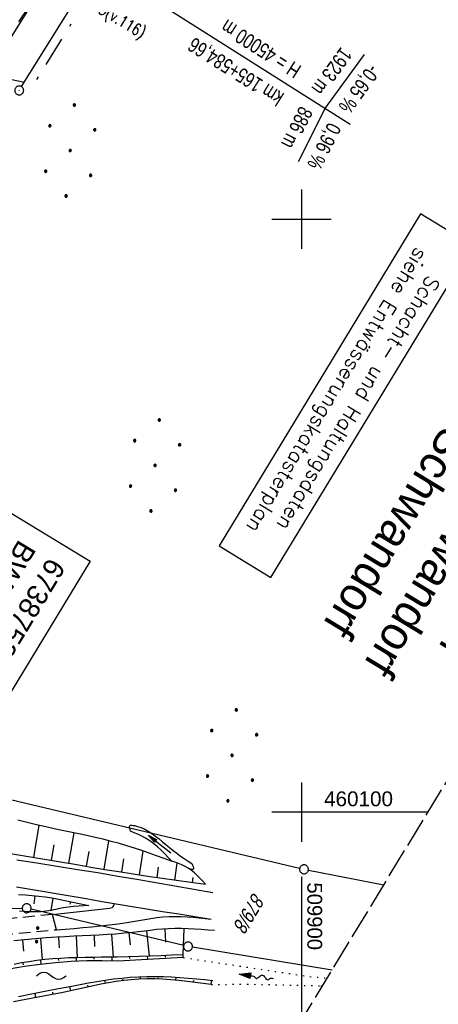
# Model space of a CAD drawing. Extents: x 509601 to 510326, y 459976 to 460916.
# Tile 16 of 39: x 509852 to 509923, y 460068 to 460234. Entities that reach past the tile are written whole.
import ezdxf
from ezdxf.enums import TextEntityAlignment as Align

# ---------------------------------------------------------------- set-up
doc = ezdxf.new("R2010")
doc.units = 0
doc.header["$LTSCALE"] = 10
doc.header["$MEASUREMENT"] = 0
for name, pattern in [('AUSGEZOGEN', [0]), ('LT00', [0]), ('LT08', [0.42, 0.2, -0.1, 0.02, -0.1]), ('LT11', [0.3, 0.2, -0.1]), ('LT14', [0.6, 0.5, -0.1]), ('PUNKTX2_STR', [0.6, 0.1, -0.5])]:
    doc.linetypes.add(name, pattern=pattern)
doc.layers.get('0').update_dxf_attribs({"linetype": 'LT00'})
for name, color, linetype in [('--EK_FBR', 1, 'LT00'), ('--EK_Schacht-Text', 5, 'LT00'), ('--EL_DFK_AB_L', 21, 'LT00'), ('--EL_DFK_AB_P', 7, 'LT00'), ('--EL_TEXT_KASTEN', 182, 'Continuous'), ('--FLIEßRICHTPFEIL', 180, 'Continuous'), ('--WASSER_GRENZE', 180, 'PUNKTX2_STR'), ('--WASSER_NUTZUNG', 180, 'Continuous'), ('-GRA-20O', 250, 'LT00'), ('BW_TEXT_B', 20, 'AUSGEZOGEN'), ('DFK_AB_L', 21, 'LT00'), ('DFK_AB_P', 7, 'LT00'), ('DFK_FLUR_NR', 250, 'LT00'), ('DFK_GZPKT', 250, 'LT00'), ('DFK_KATASTER', 250, 'LT00'), ('DFK_NUTZUNG', 250, 'LT00'), ('GEMEINDEGRENZE', 3, 'LT08'), ('GRENZNAME_B', 250, 'Continuous'), ('PFEIL', 140, 'AUSGEZOGEN'), ('V109_AFBR_BAB', 250, 'LT00'), ('V109_BOESCH', 250, 'LT00'), ('V109_BOSCHUNG', 250, 'LT00'), ('V109_FELDWEG', 250, 'LT11'), ('V109_GRABEN', 250, 'LT00'), ('V109_RASTER', 250, 'LT00'), ('V109_ZAUN', 40, 'LT00'), ('V110_AFBR_BAB', 250, 'LT00'), ('V110_BOESCH', 250, 'LT00'), ('V110_BOSCHUNG', 250, 'LT00'), ('V110_FELDWEG', 250, 'LT11'), ('V110_GRABEN', 250, 'LT00')]:
    doc.layers.add(name, color=color, linetype=linetype)
doc.layers.add('-BLATT_109-RAND', color=7, linetype='LT14', plot=False)
doc.styles.add('Beschrift', font='ARIAL.TTF')
doc.styles.add('ROMANS', font='romans.shx', dxfattribs={"width": 0.8})
doc.styles.add('schachtbeschriftung', font='romans.shx', dxfattribs={"width": 0.75, "height": 2})
doc.styles.get("Standard").update_dxf_attribs({"font": 'ARIAL.TTF'})
doc.styles.add('UNIR-H', font='unir_h.shx', dxfattribs={"width": 0.8})

# ---------------------------------------------------------------- blocks, each defined once
blk = doc.blocks.new('SYMB7010')
at = {"color": 0, "linetype": 'ByBlock'}
for points in [[(-0.031408, 0.499213), (-0.093728, 0.49134), (-0.15457, 0.475719), (-0.212975, 0.452595), (-0.268021, 0.422333), (-0.31884, 0.385411), (-0.36463, 0.342411), (-0.40467, 0.29401), (-0.438329, 0.240973), (-0.465074, 0.184136), (-0.484486, 0.124395), (-0.496256, 0.062692), (-0.5002, 0)], [(-0.5002, 0), (-0.496256, -0.062692), (-0.484486, -0.124395), (-0.465075, -0.184136), (-0.438329, -0.240973), (-0.404671, -0.29401), (-0.36463, -0.342411), (-0.31884, -0.385411), (-0.268021, -0.422333), (-0.212975, -0.452595), (-0.154571, -0.475719), (-0.093728, -0.49134), (-0.031408, -0.499213), (0.031408, -0.499213)], [(0.5002, 0), (0.496256, 0.062692), (0.484485, 0.124395), (0.465074, 0.184136), (0.438329, 0.240973), (0.40467, 0.29401), (0.36463, 0.342411), (0.31884, 0.385411), (0.268021, 0.422333), (0.212975, 0.452595), (0.15457, 0.475719), (0.093728, 0.49134), (0.031408, 0.499213), (-0.031408, 0.499213)], [(0.031408, -0.499213), (0.093728, -0.491341), (0.15457, -0.475719), (0.212975, -0.452595), (0.268021, -0.422333), (0.31884, -0.385411), (0.36463, -0.342411), (0.404671, -0.294011), (0.438329, -0.240974), (0.465075, -0.184136), (0.484486, -0.124395), (0.496256, -0.062692), (0.500201, 0)]]:
    blk.add_lwpolyline(points, dxfattribs=at)
blk = doc.blocks.new('SYMB0003')
at = {"color": 0, "linetype": 'ByBlock'}
for p, q in [((-0.015712, 0), (0.010166, 0.012015)), ((0, -0.021257), (-0.015712, 0)), ((0.010166, 0.012015), (0, -0.021257))]:
    blk.add_line(p, q, dxfattribs=at)
for points in [[(-0.031395, 0.499013), (-0.093691, 0.491144), (-0.154509, 0.475528), (-0.21289, 0.452414), (-0.267913, 0.422164), (-0.318712, 0.385257), (-0.364484, 0.342274), (-0.404509, 0.293893), (-0.438154, 0.240877), (-0.464888, 0.184062), (-0.484292, 0.124345), (-0.496058, 0.062667), (-0.5, 0)], [(-0.5, 0), (-0.496058, -0.062667), (-0.484292, -0.124345), (-0.464888, -0.184062), (-0.438154, -0.240877), (-0.404509, -0.293893), (-0.364485, -0.342274), (-0.318712, -0.385257), (-0.267914, -0.422164), (-0.21289, -0.452414), (-0.154509, -0.475529), (-0.093691, -0.491144), (-0.031395, -0.499014), (0.031395, -0.499014)], [(0.5, 0), (0.496057, 0.062667), (0.484292, 0.124345), (0.464888, 0.184062), (0.438153, 0.240877), (0.404509, 0.293893), (0.364484, 0.342274), (0.318712, 0.385257), (0.267913, 0.422164), (0.21289, 0.452414), (0.154509, 0.475528), (0.093691, 0.491144), (0.031395, 0.499013), (-0.031395, 0.499013)], [(0.031395, -0.499014), (0.093691, -0.491144), (0.154509, -0.475529), (0.21289, -0.452414), (0.267914, -0.422164), (0.318712, -0.385257), (0.364485, -0.342274), (0.404509, -0.293893), (0.438154, -0.240877), (0.464889, -0.184062), (0.484292, -0.124345), (0.496058, -0.062667), (0.5, 0)]]:
    blk.add_lwpolyline(points, dxfattribs=at)
blk = doc.blocks.new('SYMB7112')
at = {"color": 0, "linetype": 'ByBlock'}
for p, q in [((-0.13, 0.012919), (-0.13, -0.012919)), ((-0.125, -0.017105), (-0.125, 0.017105)), ((-0.12, 0.019164), (-0.12, -0.019164)), ((-0.115, -0.019796), (-0.115, 0.019796)), ((-0.11, 0.019164), (-0.11, -0.019164)), ((-0.105, -0.017105), (-0.105, 0.017105)), ((-0.1, 0.012919), (-0.1, -0.012919)), ((-0.095, -0.000126), (-0.095, 0.000146)), ((0.1, 0.012919), (0.1, -0.012919)), ((0.105, -0.017105), (0.105, 0.017105)), ((0.11, 0.019164), (0.11, -0.019164)), ((0.115, -0.019796), (0.115, 0.019796)), ((0.12, 0.019164), (0.12, -0.019164)), ((0.125, -0.017105), (0.125, 0.017105)), ((0.13, 0.012919), (0.13, -0.012919)), ((0.135, -0.000126), (0.135, 0.000146))]:
    blk.add_line(p, q, dxfattribs=at)
for points in [[(-0.095, 0), (-0.096981, 0.008678), (-0.10253, 0.015637), (-0.11055, 0.019499), (-0.11945, 0.019499), (-0.12747, 0.015637), (-0.133019, 0.008678), (-0.135, 0)], [(-0.135, 0), (-0.133019, -0.008678), (-0.12747, -0.015637), (-0.11945, -0.019499), (-0.11055, -0.019499), (-0.10253, -0.015637), (-0.096981, -0.008678), (-0.095, 0)], [(0.135, 0), (0.133019, 0.008678), (0.12747, 0.015637), (0.11945, 0.019499), (0.11055, 0.019499), (0.10253, 0.015637), (0.096981, 0.008678), (0.095, 0)], [(0.095, 0), (0.096981, -0.008678), (0.10253, -0.015637), (0.11055, -0.019499), (0.11945, -0.019499), (0.12747, -0.015637), (0.133019, -0.008678), (0.135, 0)]]:
    blk.add_lwpolyline(points, dxfattribs=at)
blk = doc.blocks.new('Ackerland7')
at = {"layer": 'DFK_NUTZUNG', "color": 0, "linetype": 'ByBlock'}
for p, q in [((-4, 3.93), (-4, 3.67)), ((-3.95, 3.63), (-3.95, 3.97)), ((-3.9, 3.99), (-3.9, 3.61)), ((-3.85, 3.6), (-3.85, 4)), ((-3.8, 3.99), (-3.8, 3.61)), ((-3.75, 3.63), (-3.75, 3.97)), ((-3.7, 3.93), (-3.7, 3.67)), ((-3.65, 3.8), (-3.65, 3.8)), ((3.7, 3.93), (3.7, 3.67)), ((3.75, 3.63), (3.75, 3.97)), ((3.8, 3.99), (3.8, 3.61)), ((3.85, 3.6), (3.85, 4)), ((3.9, 3.99), (3.9, 3.61)), ((3.95, 3.63), (3.95, 3.97)), ((4, 3.93), (4, 3.67)), ((4.05, 3.8), (4.05, 3.8)), ((-7.85, 0.13), (-7.85, -0.13)), ((-7.8, -0.17), (-7.8, 0.17)), ((-7.75, 0.19), (-7.75, -0.19)), ((-7.7, -0.2), (-7.7, 0.2)), ((-7.65, 0.19), (-7.65, -0.19)), ((-7.6, -0.17), (-7.6, 0.17)), ((-7.55, 0.13), (-7.55, -0.13)), ((-7.5, 0), (-7.5, 0)), ((-0.15, 0.13), (-0.15, -0.13)), ((-0.1, -0.17), (-0.1, 0.17)), ((-0.05, 0.19), (-0.05, -0.19)), ((0, -0.2), (0, 0.2)), ((0.05, 0.19), (0.05, -0.19)), ((0.1, -0.17), (0.1, 0.17)), ((0.15, 0.13), (0.15, -0.13)), ((0.2, 0), (0.2, 0)), ((7.55, 0.13), (7.55, -0.13)), ((7.6, -0.17), (7.6, 0.17)), ((7.65, 0.19), (7.65, -0.19)), ((7.7, -0.2), (7.7, 0.2)), ((7.75, 0.19), (7.75, -0.19)), ((7.8, -0.17), (7.8, 0.17)), ((7.85, 0.13), (7.85, -0.13)), ((7.9, 0), (7.9, 0)), ((-4, -3.67), (-4, -3.93)), ((-3.95, -3.97), (-3.95, -3.63)), ((-3.9, -3.61), (-3.9, -3.99)), ((-3.85, -4), (-3.85, -3.6)), ((-3.8, -3.61), (-3.8, -3.99)), ((-3.75, -3.97), (-3.75, -3.63)), ((-3.7, -3.67), (-3.7, -3.93)), ((-3.65, -3.8), (-3.65, -3.8)), ((3.7, -3.67), (3.7, -3.93)), ((3.75, -3.97), (3.75, -3.63)), ((3.8, -3.61), (3.8, -3.99)), ((3.85, -4), (3.85, -3.6)), ((3.9, -3.61), (3.9, -3.99)), ((3.95, -3.97), (3.95, -3.63)), ((4, -3.67), (4, -3.93)), ((4.05, -3.8), (4.05, -3.8))]:
    blk.add_line(p, q, dxfattribs=at)
for points in [[(-3.65, 3.8), (-3.67, 3.89), (-3.73, 3.96), (-3.81, 3.99), (-3.89, 3.99), (-3.97, 3.96), (-4.03, 3.89), (-4.05, 3.8), (-4.03, 3.71), (-3.97, 3.64), (-3.89, 3.6), (-3.81, 3.6), (-3.73, 3.64), (-3.67, 3.71), (-3.65, 3.8)], [(4.05, 3.8), (4.03, 3.89), (3.97, 3.96), (3.89, 3.99), (3.81, 3.99), (3.73, 3.96), (3.67, 3.89), (3.65, 3.8), (3.67, 3.71), (3.73, 3.64), (3.81, 3.61), (3.89, 3.61), (3.97, 3.64), (4.03, 3.71), (4.05, 3.8)], [(-7.5, 0), (-7.52, 0.09), (-7.58, 0.16), (-7.66, 0.19), (-7.74, 0.19), (-7.82, 0.16), (-7.88, 0.09), (-7.9, 0)], [(0.2, 0), (0.18, 0.09), (0.12, 0.16), (0.04, 0.19), (-0.04, 0.19), (-0.12, 0.16), (-0.18, 0.09), (-0.2, 0)], [(-0.2, 0), (-0.18, -0.09), (-0.12, -0.16), (-0.04, -0.19), (0.04, -0.19), (0.12, -0.16), (0.18, -0.09), (0.2, 0)], [(7.9, 0), (7.88, 0.09), (7.82, 0.16), (7.74, 0.19), (7.66, 0.19), (7.58, 0.16), (7.52, 0.09), (7.5, 0)], [(7.5, 0), (7.52, -0.09), (7.58, -0.16), (7.66, -0.19), (7.74, -0.19), (7.82, -0.16), (7.88, -0.09), (7.9, 0)], [(-7.9, 0), (-7.88, -0.09), (-7.82, -0.16), (-7.74, -0.19), (-7.66, -0.19), (-7.58, -0.16), (-7.52, -0.09), (-7.5, 0)], [(-3.65, -3.8), (-3.67, -3.71), (-3.73, -3.64), (-3.81, -3.61), (-3.89, -3.61), (-3.97, -3.64), (-4.03, -3.71), (-4.05, -3.8), (-4.03, -3.89), (-3.97, -3.96), (-3.89, -3.99), (-3.81, -3.99), (-3.73, -3.96), (-3.67, -3.89), (-3.65, -3.8)], [(4.05, -3.8), (4.03, -3.71), (3.97, -3.64), (3.89, -3.61), (3.81, -3.61), (3.73, -3.64), (3.67, -3.71), (3.65, -3.8), (3.67, -3.89), (3.73, -3.96), (3.81, -3.99), (3.89, -3.99), (3.97, -3.96), (4.03, -3.89), (4.05, -3.8)]]:
    blk.add_lwpolyline(points, dxfattribs=at)
blk = doc.blocks.new('SYMB7251')
at = {"color": 0, "linetype": 'ByBlock'}
for points in [[(-0.25, 0), (-0.208333, 0.028889), (-0.166667, 0.051111), (-0.125, 0.06), (-0.083333, 0.051111), (-0.041667, 0.028889), (0, 0)], [(0, 0), (0.041667, -0.028889), (0.083333, -0.051111), (0.125, -0.06), (0.166667, -0.051111), (0.208333, -0.028889), (0.25, 0)]]:
    blk.add_lwpolyline(points, dxfattribs=at)
blk = doc.blocks.new('FLIEßRICHTPFEIL')
at = {"layer": '--FLIEßRICHTPFEIL'}
blk.add_hatch(color=256, dxfattribs=at).paths.add_polyline_path([(-1.95, 0.4875), (-1.95, -0.4875), (0, 0)])
for p, q in [((-1.95, 0.4875), (-1.95, -0.4875)), ((-1.95, 0.4875), (0, 0)), ((0, 0), (-1.95, -0.4875))]:
    blk.add_line(p, q, dxfattribs=at)
at = {"layer": '--FLIEßRICHTPFEIL', "start_tangent": (-1, 0), "end_tangent": (-1, 0)}
blk.add_spline([(-1.95, 0), (-2.4375, 0), (-2.925, 0.325), (-3.4125, 0), (-3.9, -0.325), (-4.3875, 0), (-4.875, 0.325), (-5.3625, 0), (-5.85, 0)], degree=3, dxfattribs=at)
blk = doc.blocks.new('Pfreil3')
at = {"layer": 'PFEIL'}
blk.add_hatch(color=256, dxfattribs=at).paths.add_polyline_path([(-1.55, 0.27), (-1.55, -0.27), (0, 0)])
for p, q in [((-1.55, 0), (-4.83, 0)), ((-1.55, -0.27), (-1.55, 0.27)), ((-1.55, 0.27), (0, 0)), ((0, 0), (-1.55, -0.27))]:
    blk.add_line(p, q, dxfattribs=at)

msp = doc.modelspace()

# ---------------------------------------------------------------- linework, layer by layer
at = {"layer": '--EK_FBR'}
for points in [[(509885.08, 460086.38), (509881.88, 460086.95), (509878.67, 460087.52), (509875.47, 460088.08), (509872.26, 460088.64), (509869.05, 460089.18), (509865.65, 460089.75), (509862.24, 460090.3), (509858.83, 460090.85), (509855.41, 460091.38), (509852, 460091.91)], [(509885.08, 460086.38), (509881.88, 460086.95), (509878.67, 460087.52), (509875.47, 460088.08), (509872.26, 460088.64), (509869.05, 460089.18), (509865.65, 460089.75), (509862.24, 460090.3), (509858.83, 460090.85), (509855.41, 460091.38), (509852, 460091.91)], [(509851.94, 460087.4), (509854.3, 460087.02), (509856.66, 460086.63), (509859.01, 460086.23), (509861.36, 460085.82), (509863.72, 460085.42), (509866.07, 460085.01), (509868.42, 460084.61), (509871.15, 460084.16), (509873.87, 460083.71), (509876.6, 460083.27), (509879.33, 460082.83), (509882.05, 460082.4), (509884.78, 460081.97)], [(509851.94, 460087.4), (509854.3, 460087.02), (509856.66, 460086.63), (509859.01, 460086.23), (509861.36, 460085.82), (509863.72, 460085.42), (509866.07, 460085.01), (509868.42, 460084.61), (509871.15, 460084.16), (509873.87, 460083.71), (509876.6, 460083.27), (509879.33, 460082.83), (509882.05, 460082.4), (509884.78, 460081.97)], [(509858.7, 460080.18), (509858.03, 460082.75), (509867.62, 460083.83), (509867.85, 460083.87), (509868.07, 460083.95), (509868.25, 460084.08), (509868.38, 460084.24), (509868.42, 460084.42), (509868.42, 460084.61)], [(509858.7, 460080.18), (509860.19, 460080.3), (509861.67, 460080.41), (509863.15, 460080.54), (509864.64, 460080.67), (509866.12, 460080.82), (509867.6, 460081), (509869.08, 460081.19), (509870.55, 460081.41), (509871.57, 460081.58), (509872.59, 460081.75), (509873.61, 460081.93), (509874.62, 460082.09), (509875.64, 460082.23), (509876.66, 460082.33), (509877.68, 460082.4), (509878.69, 460082.43), (509879.7, 460082.41), (509880.72, 460082.37), (509881.73, 460082.29), (509882.75, 460082.19), (509883.77, 460082.09), (509884.78, 460081.97)]]:
    msp.add_lwpolyline(points, dxfattribs=at)
at = {"layer": '--EL_DFK_AB_L'}
msp.add_line((509852.82, 460222.33), (509922.78, 460335), dxfattribs=at)
at = {"layer": '--EL_TEXT_KASTEN'}
msp.add_lwpolyline([(509920.1, 460200.86), (509886.11, 460144.88), (509894.84, 460139.58), (509928.83, 460195.55)], close=True, dxfattribs=at)
at = {"layer": '--WASSER_GRENZE', "ltscale": 0.2}
for p, q in [((509880.09, 460075.48), (509901.44, 460072.27)), ((509901.44, 460072.27), (509904.19, 460072.04)), ((509884.79, 460070.94), (509890.86, 460071)), ((509890.86, 460071), (509903.29, 460070.73)), ((509903.29, 460070.73), (509903.56, 460070.72))]:
    msp.add_line(p, q, dxfattribs=at)
at = {"layer": '-GRA-20O'}
for p, q in [((509908.2, 460215.93), (509875.16, 460236.84)), ((509903.98, 460218.61), (509910.64, 460227.78)), ((509903.98, 460218.61), (509899.44, 460209.64))]:
    msp.add_line(p, q, dxfattribs=at)
at = {"layer": 'DFK_AB_L'}
msp.add_line((509852.82, 460222.33), (509922.78, 460335), dxfattribs=at)
at = {"layer": 'DFK_KATASTER'}
for p, q in [((509835.86, 460105.72), (509899.7, 460090.54)), ((509901.17, 460090.23), (509913.91, 460087.75)), ((509852.93, 460083.78), (509800.27, 460082.23)), ((509880.15, 460077.52), (509854.41, 460083.63)), ((509905.17, 460073.36), (509881.62, 460077.23))]:
    msp.add_line(p, q, dxfattribs=at)
at = {"layer": 'GEMEINDEGRENZE', "ltscale": 2.5, "flags": 128}
msp.add_lwpolyline([(510083.2, 460366.52), (510084.55, 460407.24), (510070.1, 460416.15), (510053.22, 460414.5), (510045.75, 460363.55), (510043.24, 460334.01), (510040.27, 460311.62), (510036.26, 460289.83), (509999.14, 460276.17), (509957.39, 460262.02), (509953.25, 460305.42), (509926.64, 460335.78), (509924.24, 460334.5), (509854.83, 460222.72), (509804.9, 460233.06), (509793.74, 460241.31), (509777.79, 460222.56), (509761.22, 460206.13), (509751.6, 460198.75), (509740.25, 460200.73), (509714.23, 460213.64), (509694.77, 460218.55), (509672.9, 460208.44), (509658.07, 460219.38)], dxfattribs=at)
at = {"layer": 'V109_AFBR_BAB'}
for points in [[(509885.08, 460086.38), (509881.88, 460086.95), (509878.67, 460087.52), (509875.47, 460088.08), (509872.26, 460088.64), (509869.05, 460089.18), (509865.65, 460089.75), (509862.24, 460090.3), (509858.83, 460090.85), (509855.41, 460091.38), (509852, 460091.91)], [(509851.94, 460087.4), (509854.3, 460087.02), (509856.66, 460086.63), (509859.01, 460086.23), (509861.36, 460085.82), (509863.72, 460085.42), (509866.07, 460085.01), (509868.42, 460084.61), (509871.15, 460084.16), (509873.87, 460083.71), (509876.6, 460083.27), (509879.33, 460082.83), (509882.05, 460082.4), (509884.78, 460081.97)], [(509858.7, 460080.18), (509858.03, 460082.75), (509867.62, 460083.83), (509867.85, 460083.87), (509868.07, 460083.95), (509868.25, 460084.08), (509868.38, 460084.24), (509868.42, 460084.42), (509868.42, 460084.61)], [(509858.7, 460080.18), (509860.19, 460080.3), (509861.67, 460080.41), (509863.15, 460080.54), (509864.64, 460080.67), (509866.12, 460080.82), (509867.6, 460081), (509869.08, 460081.19), (509870.55, 460081.41), (509871.57, 460081.58), (509872.59, 460081.75), (509873.61, 460081.93), (509874.62, 460082.09), (509875.64, 460082.23), (509876.66, 460082.33), (509877.68, 460082.4), (509878.69, 460082.43), (509879.7, 460082.41), (509880.72, 460082.37), (509881.73, 460082.29), (509882.75, 460082.19), (509883.77, 460082.09), (509884.78, 460081.97)]]:
    msp.add_lwpolyline(points, dxfattribs=at)
at = {"layer": 'V109_BOESCH'}
for points in [[(509883.81, 460087.84), (509883.36, 460088.35), (509882.9, 460088.85), (509882.43, 460089.33), (509881.95, 460089.78), (509881.44, 460090.2), (509880.9, 460090.56), (509880.38, 460090.86), (509879.83, 460091.11), (509879.26, 460091.34), (509878.69, 460091.55), (509878.11, 460091.75), (509876.84, 460092.19), (509875.59, 460092.64), (509874.33, 460093.08), (509873.08, 460093.52), (509871.83, 460093.94), (509870.57, 460094.34), (509869.31, 460094.72), (509867.95, 460095.08), (509866.59, 460095.42), (509865.22, 460095.74), (509863.84, 460096.04), (509862.45, 460096.33), (509861.07, 460096.61), (509859.68, 460096.9), (509858.29, 460097.19), (509856.91, 460097.5), (509855.34, 460097.87), (509853.77, 460098.26), (509852.21, 460098.67)], [(509850.25, 460093.17), (509852.63, 460092.77), (509855, 460092.37), (509857.37, 460091.97), (509859.74, 460091.56), (509862.12, 460091.15), (509864.49, 460090.75), (509866.86, 460090.35), (509869.24, 460089.97), (509871.66, 460089.59), (509874.09, 460089.23), (509876.52, 460088.87), (509878.95, 460088.52), (509881.38, 460088.18), (509883.81, 460087.84)], [(509852.32, 460086.12), (509853.45, 460086.05), (509854.58, 460085.96), (509855.7, 460085.85), (509856.82, 460085.71), (509857.93, 460085.54), (509859.04, 460085.33), (509864.17, 460084.27)], [(509864.17, 460084.27), (509863.3, 460084.22), (509862.43, 460084.16), (509861.56, 460084.09), (509860.69, 460083.99), (509859.83, 460083.86), (509858.98, 460083.7), (509858.59, 460083.61), (509858.21, 460083.52), (509857.83, 460083.44), (509856.95, 460083.3), (509856.07, 460083.22), (509855.18, 460083.19), (509854.28, 460083.2), (509853.39, 460083.24), (509852.49, 460083.3)], [(509885.33, 460080.02), (509884.22, 460080.12), (509883.11, 460080.21), (509882, 460080.28), (509880.89, 460080.34), (509879.78, 460080.38), (509878.67, 460080.38), (509877.57, 460080.35), (509876.56, 460080.28), (509875.56, 460080.19), (509874.56, 460080.07), (509873.56, 460079.95), (509872.56, 460079.83), (509871.56, 460079.71), (509870.14, 460079.57), (509868.72, 460079.45), (509867.3, 460079.35), (509865.87, 460079.27), (509864.45, 460079.2), (509863.02, 460079.14), (509861.6, 460079.07), (509860.18, 460079), (509858.76, 460078.91), (509856.94, 460078.79), (509855.12, 460078.63), (509853.31, 460078.47), (509851.5, 460078.28)]]:
    msp.add_lwpolyline(points, dxfattribs=at)
at = {"layer": 'V109_BOSCHUNG'}
for p, q in [((509854.9, 460092.39), (509855.81, 460097.76)), ((509860.8, 460091.38), (509861.69, 460096.49)), ((509857.84, 460091.89), (509858.3, 460094.49)), ((509866.74, 460090.37), (509867.53, 460095.19)), ((509863.77, 460090.87), (509864.19, 460093.37)), ((509869.72, 460089.89), (509870.07, 460092.14)), ((509872.69, 460089.43), (509873.31, 460093.44)), ((509875.67, 460088.99), (509875.92, 460090.71)), ((509878.64, 460088.56), (509879.05, 460091.42)), ((509881.63, 460088.14), (509881.74, 460089)), ((509855.03, 460085.91), (509854.88, 460084.55)), ((509858.08, 460085.51), (509857.74, 460083.42)), ((509861.07, 460084.92), (509860.97, 460084.46)), ((509864.01, 460084.31), (509864, 460084.26)), ((509859.02, 460078.93), (509859.13, 460077.14)), ((509862.04, 460079.09), (509862.21, 460075.46)), ((509865.03, 460079.23), (509865.12, 460077.37)), ((509867.98, 460079.4), (509868.26, 460075.55)), ((509870.92, 460079.64), (509871.12, 460077.62)), ((509873.9, 460079.99), (509874.31, 460075.71)), ((509876.98, 460080.31), (509877.1, 460078.07)), ((509880.15, 460080.37), (509880.02, 460075.95)), ((509852.97, 460078.43), (509853.16, 460076.55)), ((509855.99, 460078.71), (509856.29, 460075.09)), ((509868.02, 460075.54), (509868.03, 460074.93)), ((509871.02, 460075.6), (509871.02, 460075.3)), ((509874.01, 460075.7), (509874.03, 460075.16)), ((509877.01, 460075.82), (509877.02, 460075.57)), ((509880, 460075.95), (509880.02, 460075.48)), ((509853.03, 460074.6), (509853.09, 460074.28)), ((509856.01, 460075.06), (509856.09, 460074.35)), ((509859.01, 460075.33), (509859.03, 460074.99)), ((509862.02, 460075.46), (509862.04, 460074.85)), ((509865.02, 460075.51), (509865.02, 460075.23)), ((509872.89, 460071.85), (509872.86, 460072.27)), ((509861.11, 460069.9), (509860.95, 460070.62)), ((509864.04, 460070.54), (509863.97, 460070.85)), ((509866.97, 460071.13), (509866.87, 460071.66)), ((509869.92, 460071.59), (509869.89, 460071.82)), ((509875.86, 460071.86), (509875.87, 460072.08)), ((509878.84, 460071.67), (509878.88, 460072.16)), ((509881.81, 460071.34), (509881.84, 460071.64)), ((509884.78, 460070.94), (509884.87, 460071.65)), ((509855.22, 460068.71), (509855.08, 460069.46)), ((509858.17, 460069.28), (509858.09, 460069.66))]:
    msp.add_line(p, q, dxfattribs=at)
at = {"layer": 'V109_FELDWEG', "flags": 128}
for points in [[(509858.03, 460082.75), (509855.52, 460082.5), (509853.01, 460082.25), (509850.5, 460082), (509847.98, 460081.73), (509845.47, 460081.44), (509843.63, 460081.22), (509841.78, 460081), (509839.93, 460080.77), (509838.08, 460080.55), (509836.23, 460080.34), (509834.38, 460080.15), (509832.53, 460079.97), (509830.68, 460079.82), (509828.83, 460079.7), (509827.09, 460079.62), (509825.35, 460079.56), (509823.6, 460079.52), (509821.86, 460079.5), (509820.11, 460079.49), (509818.37, 460079.49), (509816.62, 460079.49), (509814.87, 460079.48), (509813.11, 460079.47), (509811.36, 460079.44), (509809.7, 460079.4), (509808.05, 460079.35), (509806.39, 460079.29), (509804.74, 460079.23), (509803.08, 460079.18), (509801.43, 460079.13), (509799.78, 460079.1), (509798.13, 460079.09), (509796.48, 460079.1), (509794.84, 460079.14), (509793.2, 460079.22), (509791.57, 460079.33), (509789.94, 460079.49), (509788.32, 460079.69), (509786.71, 460079.95), (509785.44, 460080.2), (509784.17, 460080.47), (509782.91, 460080.77), (509781.65, 460081.08), (509780.39, 460081.41), (509779.13, 460081.74), (509777.86, 460082.07), (509776.6, 460082.39), (509775.33, 460082.69), (509774.06, 460082.97), (509772.78, 460083.23), (509771.5, 460083.44), (509770.21, 460083.62), (509768.91, 460083.75), (509767.6, 460083.82), (509766.28, 460083.84), (509765.16, 460083.8), (509764.04, 460083.71), (509762.92, 460083.56), (509761.81, 460083.37), (509760.72, 460083.12), (509759.65, 460082.81), (509758.6, 460082.45), (509757.59, 460082.02), (509756.62, 460081.53), (509755.69, 460080.98), (509754.76, 460080.32), (509753.88, 460079.6), (509753.05, 460078.81), (509752.27, 460077.96), (509751.52, 460077.07), (509750.81, 460076.13), (509750.14, 460075.16), (509749.48, 460074.16), (509748.85, 460073.13), (509748.24, 460072.09), (509747.64, 460071.03), (509747.05, 460069.97), (509746.46, 460068.91), (509745.86, 460067.85), (509744.99, 460066.34), (509744.11, 460064.86), (509743.22, 460063.39), (509742.32, 460061.95), (509741.42, 460060.51), (509740.51, 460059.09), (509739.59, 460057.67), (509738.68, 460056.25), (509737.77, 460054.83), (509736.31, 460052.53), (509734.85, 460050.23), (509733.4, 460047.91), (509732.08, 460045.79)], [(509733.94, 460044.66), (509735.31, 460046.78), (509736.73, 460048.97), (509738.15, 460051.16), (509739.56, 460053.34), (509740.61, 460054.96), (509741.64, 460056.58), (509742.67, 460058.2), (509743.69, 460059.84), (509744.7, 460061.49), (509745.7, 460063.16), (509746.69, 460064.86), (509747.66, 460066.58), (509748.23, 460067.62), (509748.81, 460068.66), (509749.38, 460069.71), (509749.97, 460070.74), (509750.57, 460071.76), (509751.2, 460072.77), (509751.84, 460073.74), (509752.52, 460074.68), (509753.23, 460075.59), (509753.99, 460076.44), (509754.79, 460077.25), (509755.63, 460077.99), (509756.54, 460078.68), (509757.5, 460079.29), (509758.52, 460079.83), (509759.58, 460080.31), (509760.67, 460080.71), (509761.8, 460081.05), (509762.95, 460081.33), (509764.12, 460081.54), (509765.29, 460081.68), (509766.46, 460081.76), (509767.75, 460081.78), (509769.04, 460081.74), (509770.31, 460081.63), (509771.58, 460081.46), (509772.84, 460081.25), (509774.09, 460081), (509775.34, 460080.72), (509776.59, 460080.41), (509777.84, 460080.08), (509779.08, 460079.74), (509780.32, 460079.39), (509781.56, 460079.05), (509782.81, 460078.72), (509784.05, 460078.41), (509785.3, 460078.12), (509786.55, 460077.86), (509788.15, 460077.59), (509789.75, 460077.37), (509791.36, 460077.2), (509792.97, 460077.08), (509794.59, 460077), (509796.21, 460076.96), (509797.83, 460076.95), (509799.46, 460076.97), (509801.09, 460077.01), (509802.72, 460077.06), (509804.35, 460077.12), (509805.99, 460077.19), (509807.62, 460077.26), (509809.25, 460077.32), (509810.89, 460077.38), (509812.76, 460077.43), (509814.62, 460077.46), (509816.49, 460077.48), (509818.35, 460077.49), (509820.21, 460077.5), (509822.07, 460077.52), (509823.93, 460077.54), (509825.79, 460077.57), (509827.65, 460077.62), (509829.51, 460077.68), (509831.53, 460077.78), (509833.55, 460077.9), (509835.57, 460078.05), (509837.59, 460078.21), (509839.61, 460078.38), (509841.63, 460078.56), (509843.65, 460078.76), (509845.67, 460078.95), (509850.01, 460079.36), (509854.36, 460079.77), (509858.7, 460080.18)]]:
    msp.add_lwpolyline(points, dxfattribs=at)
at = {"layer": 'V109_GRABEN'}
for points in [[(509853.91, 460235.69), (509852.32, 460233.25)], [(509871.21, 460096.77), (509871.1, 460097.06), (509871.01, 460097.33), (509870.99, 460097.56), (509871.05, 460097.72), (509871.19, 460097.78), (509871.4, 460097.79), (509871.63, 460097.77), (509871.88, 460097.73), (509872.38, 460097.61), (509872.81, 460097.48), (509873.21, 460097.32), (509873.58, 460097.14), (509874.19, 460096.8), (509874.8, 460096.4), (509875.4, 460095.97), (509875.99, 460095.5), (509876.58, 460095.02), (509877.18, 460094.52), (509877.77, 460094.02), (509878.37, 460093.53), (509878.98, 460093.06), (509879.61, 460092.6), (509880.25, 460092.16), (509880.89, 460091.74), (509881.53, 460091.33)], [(509878.14, 460091.76), (509877.55, 460092.37), (509876.95, 460092.98), (509876.35, 460093.57), (509875.73, 460094.14), (509875.09, 460094.68), (509874.43, 460095.17), (509873.74, 460095.63), (509873.01, 460096.02), (509872.43, 460096.29), (509871.82, 460096.53), (509871.21, 460096.77)], [(509881.53, 460091.33), (509881.64, 460091.07), (509881.73, 460090.83), (509881.78, 460090.61), (509881.8, 460090.45), (509881.75, 460090.35), (509881.61, 460090.32), (509881.41, 460090.36), (509881.17, 460090.45), (509880.9, 460090.56)], [(509880.02, 460075.95), (509878.18, 460075.87), (509876.34, 460075.79), (509874.5, 460075.71), (509872.66, 460075.65), (509870.81, 460075.6), (509868.96, 460075.56), (509867.6, 460075.54), (509866.24, 460075.53), (509864.88, 460075.51), (509863.52, 460075.49), (509862.16, 460075.46), (509860.8, 460075.42), (509859.45, 460075.35), (509858.1, 460075.26), (509856.75, 460075.14), (509855.41, 460074.99), (509854.08, 460074.79), (509852.83, 460074.57), (509851.59, 460074.31)], [(509880.09, 460075.48), (509869.06, 460074.9), (509866.43, 460074.95), (509863.8, 460074.92), (509861.17, 460074.8), (509858.54, 460074.61), (509855.93, 460074.34), (509853.32, 460073.98), (509850.72, 460073.55)], [(509852.27, 460068.9), (509854.51, 460069.35), (509856.76, 460069.8), (509859.02, 460070.24), (509861.27, 460070.68), (509862.68, 460070.95), (509864.08, 460071.2), (509865.49, 460071.44), (509866.89, 460071.67), (509868.3, 460071.87), (509869.71, 460072.03), (509871.13, 460072.16), (509872.54, 460072.25), (509873.93, 460072.3), (509875.32, 460072.3), (509876.72, 460072.27), (509878.11, 460072.21), (509879.5, 460072.12), (509880.9, 460072.02), (509882.3, 460071.9), (509883.69, 460071.77), (509885.09, 460071.63)], [(509884.79, 460070.94), (509883.43, 460071.13), (509882.08, 460071.3), (509880.72, 460071.47), (509879.36, 460071.62), (509878.01, 460071.74), (509876.65, 460071.83), (509875.3, 460071.88), (509873.95, 460071.88), (509872.61, 460071.84), (509871.32, 460071.75), (509870.04, 460071.61), (509868.76, 460071.43), (509867.48, 460071.22), (509866.2, 460070.98), (509864.92, 460070.72), (509863.64, 460070.45), (509862.37, 460070.17), (509861.09, 460069.89), (509859.81, 460069.62), (509857.72, 460069.19), (509855.63, 460068.78), (509853.53, 460068.4), (509851.43, 460068.04)]]:
    msp.add_lwpolyline(points, dxfattribs=at)
at = {"layer": 'V109_RASTER'}
for p, q in [((509900, 460205), (509900, 460195)), ((509895, 460200), (509905, 460200)), ((509900, 460105), (509900, 460095)), ((509921.35, 460100), (509895, 460100)), ((509900, 460089.11), (509900, 460064.85))]:
    msp.add_line(p, q, dxfattribs=at)
at = {"layer": 'V109_ZAUN'}
msp.add_line((509851.09, 460230.73), (509859.08, 460243.42), dxfattribs=at)
at = {"layer": 'V110_AFBR_BAB'}
for points in [[(509885.08, 460086.38), (509881.88, 460086.95), (509878.67, 460087.52), (509875.47, 460088.08), (509872.26, 460088.64), (509869.05, 460089.18), (509865.65, 460089.75), (509862.24, 460090.3), (509858.83, 460090.85), (509855.41, 460091.38), (509852, 460091.91)], [(509851.94, 460087.4), (509854.3, 460087.02), (509856.66, 460086.63), (509859.01, 460086.23), (509861.36, 460085.82), (509863.72, 460085.42), (509866.07, 460085.01), (509868.42, 460084.61), (509871.15, 460084.16), (509873.87, 460083.71), (509876.6, 460083.27), (509879.33, 460082.83), (509882.05, 460082.4), (509884.78, 460081.97)], [(509858.7, 460080.18), (509858.03, 460082.75), (509867.62, 460083.83), (509867.85, 460083.87), (509868.07, 460083.95), (509868.25, 460084.08), (509868.38, 460084.24), (509868.42, 460084.42), (509868.42, 460084.61)], [(509858.7, 460080.18), (509860.19, 460080.3), (509861.67, 460080.41), (509863.15, 460080.54), (509864.64, 460080.67), (509866.12, 460080.82), (509867.6, 460081), (509869.08, 460081.19), (509870.55, 460081.41), (509871.57, 460081.58), (509872.59, 460081.75), (509873.61, 460081.93), (509874.62, 460082.09), (509875.64, 460082.23), (509876.66, 460082.33), (509877.68, 460082.4), (509878.69, 460082.43), (509879.7, 460082.41), (509880.72, 460082.37), (509881.73, 460082.29), (509882.75, 460082.19), (509883.77, 460082.09), (509884.78, 460081.97)]]:
    msp.add_lwpolyline(points, dxfattribs=at)
at = {"layer": 'V110_BOESCH'}
for points in [[(509883.81, 460087.84), (509883.36, 460088.35), (509882.9, 460088.85), (509882.43, 460089.33), (509881.95, 460089.78), (509881.44, 460090.2), (509880.9, 460090.56), (509880.38, 460090.86), (509879.83, 460091.11), (509879.26, 460091.34), (509878.69, 460091.55), (509878.11, 460091.75), (509876.84, 460092.19), (509875.59, 460092.64), (509874.33, 460093.08), (509873.08, 460093.52), (509871.83, 460093.94), (509870.57, 460094.34), (509869.31, 460094.72), (509867.95, 460095.08), (509866.59, 460095.42), (509865.22, 460095.74), (509863.84, 460096.04), (509862.45, 460096.33), (509861.07, 460096.61), (509859.68, 460096.9), (509858.29, 460097.19), (509856.91, 460097.5), (509855.34, 460097.87), (509853.77, 460098.26), (509852.21, 460098.67)], [(509850.25, 460093.17), (509852.63, 460092.77), (509855, 460092.37), (509857.37, 460091.97), (509859.74, 460091.56), (509862.12, 460091.15), (509864.49, 460090.75), (509866.86, 460090.35), (509869.24, 460089.97), (509871.66, 460089.59), (509874.09, 460089.23), (509876.52, 460088.87), (509878.95, 460088.52), (509881.38, 460088.18), (509883.81, 460087.84)], [(509852.32, 460086.12), (509853.45, 460086.05), (509854.58, 460085.96), (509855.7, 460085.85), (509856.82, 460085.71), (509857.93, 460085.54), (509859.04, 460085.33), (509864.17, 460084.27)], [(509864.17, 460084.27), (509863.3, 460084.22), (509862.43, 460084.16), (509861.56, 460084.09), (509860.69, 460083.99), (509859.83, 460083.86), (509858.98, 460083.7), (509858.59, 460083.61), (509858.21, 460083.52), (509857.83, 460083.44), (509856.95, 460083.3), (509856.07, 460083.22), (509855.18, 460083.19), (509854.28, 460083.2), (509853.39, 460083.24), (509852.49, 460083.3)], [(509885.33, 460080.02), (509884.22, 460080.12), (509883.11, 460080.21), (509882, 460080.28), (509880.89, 460080.34), (509879.78, 460080.38), (509878.67, 460080.38), (509877.57, 460080.35), (509876.56, 460080.28), (509875.56, 460080.19), (509874.56, 460080.07), (509873.56, 460079.95), (509872.56, 460079.83), (509871.56, 460079.71), (509870.14, 460079.57), (509868.72, 460079.45), (509867.3, 460079.35), (509865.87, 460079.27), (509864.45, 460079.2), (509863.02, 460079.14), (509861.6, 460079.07), (509860.18, 460079), (509858.76, 460078.91), (509856.94, 460078.79), (509855.12, 460078.63), (509853.31, 460078.47), (509851.5, 460078.28)]]:
    msp.add_lwpolyline(points, dxfattribs=at)
at = {"layer": 'V110_BOSCHUNG'}
for p, q in [((509854.9, 460092.39), (509855.81, 460097.76)), ((509860.8, 460091.38), (509861.69, 460096.49)), ((509857.84, 460091.89), (509858.3, 460094.49)), ((509866.74, 460090.37), (509867.53, 460095.19)), ((509863.77, 460090.87), (509864.19, 460093.37)), ((509869.72, 460089.89), (509870.07, 460092.14)), ((509872.69, 460089.43), (509873.31, 460093.44)), ((509875.67, 460088.99), (509875.92, 460090.71)), ((509878.64, 460088.56), (509879.05, 460091.42)), ((509881.63, 460088.14), (509881.74, 460089)), ((509855.03, 460085.91), (509854.88, 460084.55)), ((509858.08, 460085.51), (509857.74, 460083.42)), ((509861.07, 460084.92), (509860.97, 460084.46)), ((509864.01, 460084.31), (509864, 460084.26)), ((509859.02, 460078.93), (509859.13, 460077.14)), ((509862.04, 460079.09), (509862.21, 460075.46)), ((509865.03, 460079.23), (509865.12, 460077.37)), ((509867.98, 460079.4), (509868.26, 460075.55)), ((509870.92, 460079.64), (509871.12, 460077.62)), ((509873.9, 460079.99), (509874.31, 460075.71)), ((509876.98, 460080.31), (509877.1, 460078.07)), ((509880.15, 460080.37), (509880.02, 460075.95)), ((509852.97, 460078.43), (509853.16, 460076.55)), ((509855.99, 460078.71), (509856.29, 460075.09)), ((509868.02, 460075.54), (509868.03, 460074.93)), ((509871.02, 460075.6), (509871.02, 460075.3)), ((509874.01, 460075.7), (509874.03, 460075.16)), ((509877.01, 460075.82), (509877.02, 460075.57)), ((509880, 460075.95), (509880.02, 460075.48)), ((509853.03, 460074.6), (509853.09, 460074.28)), ((509856.01, 460075.06), (509856.09, 460074.35)), ((509859.01, 460075.33), (509859.03, 460074.99)), ((509862.02, 460075.46), (509862.04, 460074.85)), ((509865.02, 460075.51), (509865.02, 460075.23)), ((509872.89, 460071.85), (509872.86, 460072.27)), ((509861.11, 460069.9), (509860.95, 460070.62)), ((509864.04, 460070.54), (509863.97, 460070.85)), ((509866.97, 460071.13), (509866.87, 460071.66)), ((509869.92, 460071.59), (509869.89, 460071.82)), ((509875.86, 460071.86), (509875.87, 460072.08)), ((509878.84, 460071.67), (509878.88, 460072.16)), ((509881.81, 460071.34), (509881.84, 460071.64)), ((509884.78, 460070.94), (509884.87, 460071.65)), ((509855.22, 460068.71), (509855.08, 460069.46)), ((509858.17, 460069.28), (509858.09, 460069.66))]:
    msp.add_line(p, q, dxfattribs=at)
at = {"layer": 'V110_FELDWEG', "flags": 128}
for points in [[(509858.03, 460082.75), (509855.52, 460082.5), (509853.01, 460082.25), (509850.5, 460082), (509847.98, 460081.73), (509845.47, 460081.44), (509843.63, 460081.22), (509841.78, 460081), (509839.93, 460080.77), (509838.08, 460080.55), (509836.23, 460080.34), (509834.38, 460080.15), (509832.53, 460079.97), (509830.68, 460079.82), (509828.83, 460079.7), (509827.09, 460079.62), (509825.35, 460079.56), (509823.6, 460079.52), (509821.86, 460079.5), (509820.11, 460079.49), (509818.37, 460079.49), (509816.62, 460079.49), (509814.87, 460079.48), (509813.11, 460079.47), (509811.36, 460079.44), (509809.7, 460079.4), (509808.05, 460079.35), (509806.39, 460079.29), (509804.74, 460079.23), (509803.08, 460079.18), (509801.43, 460079.13), (509799.78, 460079.1), (509798.13, 460079.09), (509796.48, 460079.1), (509794.84, 460079.14), (509793.2, 460079.22), (509791.57, 460079.33), (509789.94, 460079.49), (509788.32, 460079.69), (509786.71, 460079.95), (509785.44, 460080.2), (509784.17, 460080.47), (509782.91, 460080.77), (509781.65, 460081.08), (509780.39, 460081.41), (509779.13, 460081.74), (509777.86, 460082.07), (509776.6, 460082.39), (509775.33, 460082.69), (509774.06, 460082.97), (509772.78, 460083.23), (509771.5, 460083.44), (509770.21, 460083.62), (509768.91, 460083.75), (509767.6, 460083.82), (509766.28, 460083.84), (509765.16, 460083.8), (509764.04, 460083.71), (509762.92, 460083.56), (509761.81, 460083.37), (509760.72, 460083.12), (509759.65, 460082.81), (509758.6, 460082.45), (509757.59, 460082.02), (509756.62, 460081.53), (509755.69, 460080.98), (509754.76, 460080.32), (509753.88, 460079.6), (509753.05, 460078.81), (509752.27, 460077.96), (509751.52, 460077.07), (509750.81, 460076.13), (509750.14, 460075.16), (509749.48, 460074.16), (509748.85, 460073.13), (509748.24, 460072.09), (509747.64, 460071.03), (509747.05, 460069.97), (509746.46, 460068.91), (509745.86, 460067.85), (509744.99, 460066.34), (509744.11, 460064.86), (509743.22, 460063.39), (509742.32, 460061.95), (509741.42, 460060.51), (509740.51, 460059.09), (509739.59, 460057.67), (509738.68, 460056.25), (509737.77, 460054.83), (509736.31, 460052.53), (509734.85, 460050.23), (509733.4, 460047.91), (509732.08, 460045.79)], [(509733.94, 460044.66), (509735.31, 460046.78), (509736.73, 460048.97), (509738.15, 460051.16), (509739.56, 460053.34), (509740.61, 460054.96), (509741.64, 460056.58), (509742.67, 460058.2), (509743.69, 460059.84), (509744.7, 460061.49), (509745.7, 460063.16), (509746.69, 460064.86), (509747.66, 460066.58), (509748.23, 460067.62), (509748.81, 460068.66), (509749.38, 460069.71), (509749.97, 460070.74), (509750.57, 460071.76), (509751.2, 460072.77), (509751.84, 460073.74), (509752.52, 460074.68), (509753.23, 460075.59), (509753.99, 460076.44), (509754.79, 460077.25), (509755.63, 460077.99), (509756.54, 460078.68), (509757.5, 460079.29), (509758.52, 460079.83), (509759.58, 460080.31), (509760.67, 460080.71), (509761.8, 460081.05), (509762.95, 460081.33), (509764.12, 460081.54), (509765.29, 460081.68), (509766.46, 460081.76), (509767.75, 460081.78), (509769.04, 460081.74), (509770.31, 460081.63), (509771.58, 460081.46), (509772.84, 460081.25), (509774.09, 460081), (509775.34, 460080.72), (509776.59, 460080.41), (509777.84, 460080.08), (509779.08, 460079.74), (509780.32, 460079.39), (509781.56, 460079.05), (509782.81, 460078.72), (509784.05, 460078.41), (509785.3, 460078.12), (509786.55, 460077.86), (509788.15, 460077.59), (509789.75, 460077.37), (509791.36, 460077.2), (509792.97, 460077.08), (509794.59, 460077), (509796.21, 460076.96), (509797.83, 460076.95), (509799.46, 460076.97), (509801.09, 460077.01), (509802.72, 460077.06), (509804.35, 460077.12), (509805.99, 460077.19), (509807.62, 460077.26), (509809.25, 460077.32), (509810.89, 460077.38), (509812.76, 460077.43), (509814.62, 460077.46), (509816.49, 460077.48), (509818.35, 460077.49), (509820.21, 460077.5), (509822.07, 460077.52), (509823.93, 460077.54), (509825.79, 460077.57), (509827.65, 460077.62), (509829.51, 460077.68), (509831.53, 460077.78), (509833.55, 460077.9), (509835.57, 460078.05), (509837.59, 460078.21), (509839.61, 460078.38), (509841.63, 460078.56), (509843.65, 460078.76), (509845.67, 460078.95), (509850.01, 460079.36), (509854.36, 460079.77), (509858.7, 460080.18)]]:
    msp.add_lwpolyline(points, dxfattribs=at)
at = {"layer": 'V110_GRABEN'}
for points in [[(509871.21, 460096.77), (509871.1, 460097.06), (509871.01, 460097.33), (509870.99, 460097.56), (509871.05, 460097.72), (509871.19, 460097.78), (509871.4, 460097.79), (509871.63, 460097.77), (509871.88, 460097.73), (509872.38, 460097.61), (509872.81, 460097.48), (509873.21, 460097.32), (509873.58, 460097.14), (509874.19, 460096.8), (509874.8, 460096.4), (509875.4, 460095.97), (509875.99, 460095.5), (509876.58, 460095.02), (509877.18, 460094.52), (509877.77, 460094.02), (509878.37, 460093.53), (509878.98, 460093.06), (509879.61, 460092.6), (509880.25, 460092.16), (509880.89, 460091.74), (509881.53, 460091.33)], [(509878.14, 460091.76), (509877.55, 460092.37), (509876.95, 460092.98), (509876.35, 460093.57), (509875.73, 460094.14), (509875.09, 460094.68), (509874.43, 460095.17), (509873.74, 460095.63), (509873.01, 460096.02), (509872.43, 460096.29), (509871.82, 460096.53), (509871.21, 460096.77)], [(509881.53, 460091.33), (509881.64, 460091.07), (509881.73, 460090.83), (509881.78, 460090.61), (509881.8, 460090.45), (509881.75, 460090.35), (509881.61, 460090.32), (509881.41, 460090.36), (509881.17, 460090.45), (509880.9, 460090.56)], [(509880.02, 460075.95), (509878.18, 460075.87), (509876.34, 460075.79), (509874.5, 460075.71), (509872.66, 460075.65), (509870.81, 460075.6), (509868.96, 460075.56), (509867.6, 460075.54), (509866.24, 460075.53), (509864.88, 460075.51), (509863.52, 460075.49), (509862.16, 460075.46), (509860.8, 460075.42), (509859.45, 460075.35), (509858.1, 460075.26), (509856.75, 460075.14), (509855.41, 460074.99), (509854.08, 460074.79), (509852.83, 460074.57), (509851.59, 460074.31)], [(509880.09, 460075.48), (509869.06, 460074.9), (509866.43, 460074.95), (509863.8, 460074.92), (509861.17, 460074.8), (509858.54, 460074.61), (509855.93, 460074.34), (509853.32, 460073.98), (509850.72, 460073.55)], [(509852.27, 460068.9), (509854.51, 460069.35), (509856.76, 460069.8), (509859.02, 460070.24), (509861.27, 460070.68), (509862.68, 460070.95), (509864.08, 460071.2), (509865.49, 460071.44), (509866.89, 460071.67), (509868.3, 460071.87), (509869.71, 460072.03), (509871.13, 460072.16), (509872.54, 460072.25), (509873.93, 460072.3), (509875.32, 460072.3), (509876.72, 460072.27), (509878.11, 460072.21), (509879.5, 460072.12), (509880.9, 460072.02), (509882.3, 460071.9), (509883.69, 460071.77), (509885.09, 460071.63)], [(509884.79, 460070.94), (509883.43, 460071.13), (509882.08, 460071.3), (509880.72, 460071.47), (509879.36, 460071.62), (509878.01, 460071.74), (509876.65, 460071.83), (509875.3, 460071.88), (509873.95, 460071.88), (509872.61, 460071.84), (509871.32, 460071.75), (509870.04, 460071.61), (509868.76, 460071.43), (509867.48, 460071.22), (509866.2, 460070.98), (509864.92, 460070.72), (509863.64, 460070.45), (509862.37, 460070.17), (509861.09, 460069.89), (509859.81, 460069.62), (509857.72, 460069.19), (509855.63, 460068.78), (509853.53, 460068.4), (509851.43, 460068.04)]]:
    msp.add_lwpolyline(points, dxfattribs=at)

# ---------------------------------------------------------------- block references
at = {"layer": '--EL_DFK_AB_P', "xscale": 1.500000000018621, "yscale": 1.5, "zscale": 1.5, "rotation": 264.7377099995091}
msp.add_blockref('SYMB0003', (509852.42, 460221.69), dxfattribs=at)
at = {"layer": '--FLIEßRICHTPFEIL', "rotation": 172.975325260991}
msp.add_blockref('FLIEßRICHTPFEIL', (509889.51, 460072.66), dxfattribs=at)
at = {"layer": '--WASSER_NUTZUNG', "xscale": 9.99999999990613, "yscale": 10.00000000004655, "zscale": 10}
msp.add_blockref('SYMB7251', (509857.82, 460072.43), dxfattribs=at)
at = {"layer": 'DFK_AB_P', "xscale": 1.500000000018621, "yscale": 1.5, "zscale": 1.5, "rotation": 264.7377099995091}
msp.add_blockref('SYMB0003', (509852.42, 460221.69), dxfattribs=at)
at = {"layer": 'DFK_GZPKT', "xscale": 1.500000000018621, "yscale": 1.5, "zscale": 1.5, "rotation": 264.7377099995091}
for p in [(509900.43, 460090.37), (509853.68, 460083.8), (509880.88, 460077.35)]:
    msp.add_blockref('SYMB7010', p, dxfattribs=at)
at = {"layer": 'DFK_NUTZUNG', "rotation": 264.7376999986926}
for p in [(509861.02, 460211.56), (509875.33, 460158.46), (509888.31, 460109.58)]:
    msp.add_blockref('Ackerland7', p, dxfattribs=at)
at = {"layer": 'DFK_NUTZUNG', "xscale": 10.00000000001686, "yscale": 10, "zscale": 10, "rotation": 264.7377100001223}
msp.add_blockref('SYMB7112', (509855.44, 460079.32), dxfattribs=at)
at = {"layer": 'PFEIL', "rotation": 141.9272682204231}
msp.add_blockref('Pfreil3', (509874.18, 460096.12), dxfattribs=at)

# ---------------------------------------------------------------- texts
at = {"layer": '--EK_Schacht-Text', "style": 'schachtbeschriftung', "width": 0.75}
msp.add_text('Z=354.53(v.116)', height=2, rotation=-31.0402, dxfattribs=at).set_placement((509858.12, 460239.31))
at = {"layer": '--EL_TEXT_KASTEN', "insert": (509907.47, 460170.22), "char_height": 2.5, "attachment_point": 5, "rotation": 238.7304, "style": 'ROMANS'}
msp.add_mtext('{\\W1;Schacht- und Haltungsdaten\\Psiehe Entwässerungskatasterplan}', dxfattribs=at)
at = {"layer": '-GRA-20O', "style": 'Beschrift', "width": 0.75}
for s, rotation, p in [('H = 45000 m', 147.6806, (509898.86, 460223.62)), ('886 m', 243.1631, (509902.02, 460218.07))]:
    msp.add_text(s, height=2.5, rotation=rotation, dxfattribs=at).set_placement(p, align=Align.TOP_LEFT)
for s, rotation, p in [('km 165+584,66', 147.6806, (509897.26, 460221.08)), ('0,96 %', 243.1631, (509904.57, 460216.46))]:
    msp.add_text(s, height=2.5, rotation=rotation, dxfattribs=at).set_placement(p)
msp.add_text('1923 m', height=2.5, rotation=233.9746, dxfattribs=at).set_placement((509903.59, 460220.62), align=Align.TOP_RIGHT)
msp.add_text('-0,65 %', height=2.5, rotation=233.9746, dxfattribs=at).set_placement((509906.13, 460219.02), align=Align.RIGHT)
at = {"layer": 'BW_TEXT_B', "insert": (509860.38, 460141.29), "char_height": 2, "width": 37.522, "attachment_point": 1, "rotation": 238.7304, "style": 'Beschrift', "bg_fill": 3, "box_fill_scale": 1.5, "bg_fill_color": 256, "bg_fill_transparency": 0}
msp.add_mtext('{\\Funir_o|c0;\\H1.75x;6738752\\fArial|b0|i0|c238|p34;\\H0.5714x;\\P\\H1.75x;BW N_93_B1\\fArial|b0|i0|c0|p34;65b\\fArial|b0|i0|c238|p34;\\W0.8;\\P\\H0.3714x;\\W1;\\P\\H1.924x;Überführung \\fArial|b0|i0|c0|p34;eines\\PFeldweges\\fArial|b0|i0|c238|p34;\\P\\H0.1999x;\\P\\pt8,20;\\H3.602x;K\\fArial|b0|i0|c0|p34;m^I^I\\fArial|b0|i0|c238|p34;1\\fArial|b0|i0|c0|p34;65.749\\fArial|b0|i0|c238|p34;\\PBw.Wi\\fArial|b0|i0|c0|p34;.^I^I100.00\\fArial|b0|i0|c238|p34; gon\\P\\pt20;\\fArial|b0|i0|c0|p34;L.W. li. ^I21.49 \\fArial|b0|i0|c238|p34;m\\fArial|b0|i0|c0|p34;\\PL.W. re. ^I21.48 m\\fArial|b0|i0|c238|p34;\\PBr. zw. d. Gel\\fArial|b0|i0|c0|p34;^I7.47\\fArial|b0|i0|c238|p34; m\\P\\fArial|b0|i0|c0|p34;L.H. li. ^I4.90\\fArial|b0|i0|c238|p34; m\\fArial|b0|i0|c0|p34;\\PL.H. re. ^I4.91 m}', dxfattribs=at)
at = {"layer": 'DFK_FLUR_NR', "oblique": 13.754, "width": 0.75}
msp.add_text('879/8', height=2.5, rotation=238.7304, dxfattribs=at).set_placement((509891.92, 460086.61))
at = {"layer": 'GRENZNAME_B', "insert": (509963.76, 460184.16), "char_height": 5.6, "attachment_point": 1, "rotation": 238.7304, "style": 'UNIR-H'}
msp.add_mtext('{\\W1;Gemarkung: Klardorf\\PGemeinde: Schwandorf\\PLandkreis: Schwandorf}', dxfattribs=at)
at = {"layer": 'V109_RASTER'}
for s, rotation, width, p in [(' 460100', -0.0012, 0.998, (509902.85, 460101)), (' 509900', -90.0012, 0.979, (509901, 460089.11))]:
    msp.add_text(s, height=2.5, rotation=rotation, dxfattribs=dict(at, width=width)).set_placement(p)

# ---------------------------------------------------------------- next in the draw order: linework, layer by layer
at = {"layer": '-BLATT_109-RAND'}
msp.add_lwpolyline([(510081.13, 460916.02), (509600.99, 460125.39), (509846.3, 459976.42), (510326.44, 460767.05), (510081.13, 460916.02)], dxfattribs=at)
at = {"layer": 'BW_TEXT_B'}
msp.add_lwpolyline([(509864.38, 460142.31), (509841.85, 460105.21), (509799.8, 460130.75), (509822.33, 460167.85)], close=True, dxfattribs=at)

doc.saveas('drawing.dxf')
